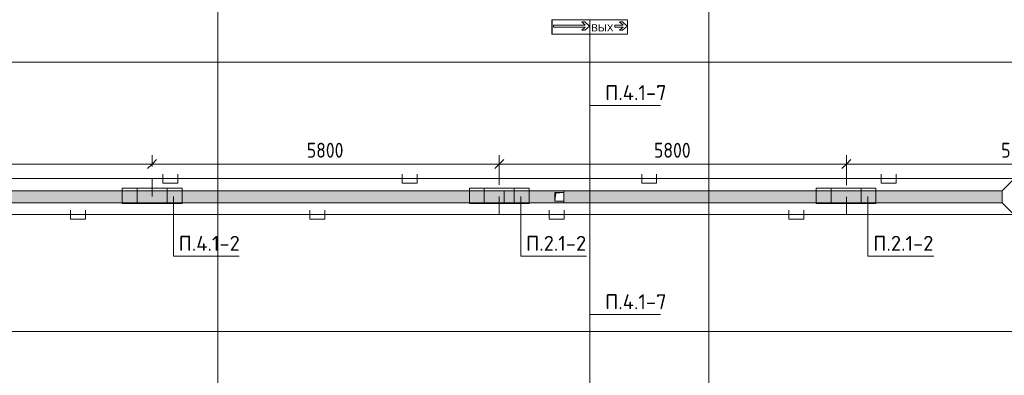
# Model space of a CAD drawing. Header units: millimetres. Extents: x -32229 to 170644, y -13689 to 125138.
# Tile 128 of 208: x 1824 to 18272, y 109819 to 115759. Entities that reach past the tile are written whole.
import ezdxf

# ---------------------------------------------------------------- set-up
doc = ezdxf.new("R2010")
doc.units = ezdxf.units.MM
doc.linetypes.add('ADSK_Линия сетки', pattern=[25, 20, -2.5, 0, -2.5])
for name, color, linetype, lineweight in [('A-ANNO-DIMS', 7, 'Continuous', 9), ('A-ANNO-DIMS-200', 7, 'Continuous', 9), ('A-ANNO-NOTE', 7, 'Continuous', 18), ('A-DETL-THIN', 7, 'Continuous', 9), ('A-FLOR', 7, 'Continuous', 18), ('G-ANNO-TEXT', 7, 'Continuous', 9), ('M-EQPM', 7, 'Continuous', 18), ('S-GRID', 7, 'Continuous', 9)]:
    doc.layers.add(name, color=color, linetype=linetype, lineweight=lineweight)
doc.layers.add('A-DETL', color=7, linetype='Continuous', lineweight=9, true_color=0x00a600)
doc.styles.add('Arial_1', font='arial.ttf', dxfattribs={"height": 120})
doc.styles.add('GOST Common_6', font='GOST_Common.ttf', dxfattribs={"width": 0.9, "height": 250})
doc.styles.add('ISOCPEUR', font='isocpeur.ttf', dxfattribs={"height": 250})
doc.dimstyles.new('ГОСТ_2_5_мм2', dxfattribs={"dimscale": 304.8, "dimtxt": 251.428749, "dimasz": 0.492126, "dimexe": 0.492126, "dimexo": 0.656168, "dimgap": 0.098425, "dimtad": 1, "dimdec": 0, "dimdsep": 46, "dimtxsty": 'GOST Common_6', "dimblk1": 'OBLIQUE', "dimblk2": 'OBLIQUE', "dimsah": 1, "dimcen": 0.09, "dimazin": 2, "dimtfac": 1, "dimtdec": 4, "dimtix": 1, "dimtmove": 0, "dimatfit": 3, "dimfxl": 1, "dimtvp": 1, "dimtolj": 1, "dimtzin": 0, "dimarcsym": 2})

# ---------------------------------------------------------------- blocks, each defined once
blk = doc.blocks.new('АР_Лоток - 200х100h_ЛВ1-7511693--01 ЭО')
at = {"layer": 'M-EQPM', "lineweight": 13, "true_color": 0xf3f3f3}
blk.add_hatch(color=7, dxfattribs=at).paths.add_polyline_path([(1634, -100), (7320, -100), (7320, 100), (0, 100), (0, -100)])
at = {"layer": 'M-EQPM', "color": 253, "lineweight": 13, "true_color": 0xaaaaaa}
for p, q in [((0, 100), (0, 75)), ((0, -75), (0, -100))]:
    blk.add_line(p, q, dxfattribs=at)
blk = doc.blocks.new('АР_Канал вертикальный прямоугольный - ВК-5403405--01 ЭО')
at = {"layer": 'M-EQPM', "lineweight": 13, "true_color": 0xe2e2e2}
blk.add_hatch(color=254, dxfattribs=at).paths.add_polyline_path([(-75, -75), (-60, 60), (75, 75), (-75, 75)])
at = {"layer": 'M-EQPM', "color": 253, "lineweight": 13, "true_color": 0xaaaaaa}
for p, q in [((75, 75), (-75, 75)), ((-75, 75), (-75, -75)), ((75, 75), (-75, 75)), ((-75, 75), (-75, -75)), ((-75, -75), (-75, 75)), ((-75, 75), (75, 75)), ((-75, -75), (-60, 60)), ((-75, -75), (-60, 60)), ((-60, 60), (75, 75)), ((-60, 60), (75, 75)), ((75, -75), (75, 75)), ((75, 75), (75, -75)), ((-75, -75), (75, -75)), ((75, -75), (-75, -75))]:
    blk.add_line(p, q, dxfattribs=at)
blk = doc.blocks.new('АР_Лоток - 200х100h_L_1000_с вертик_отводом_ЛВ3-V151--01 ЭО')
at = {"layer": 'M-EQPM', "lineweight": 13, "true_color": 0xf3f3f3}
blk.add_hatch(color=7, dxfattribs=at).paths.add_polyline_path([(850, -100), (1000, -100), (1000, -75), (850, -75), (850, 75), (1000, 75), (1000, 100), (0, 100), (0, -100)])
at = {"layer": 'M-EQPM', "color": 253, "lineweight": 13, "true_color": 0xaaaaaa}
for p, q in [((0, 100), (0, -100)), ((1000, 75), (1000, 100)), ((1000, -100), (1000, -75))]:
    blk.add_line(p, q, dxfattribs=at)
blk = doc.blocks.new('АР_Лоток - 200х100h_ЛВ1-V152--01 ЭО')
at = {"layer": 'M-EQPM', "lineweight": 13, "true_color": 0xf3f3f3}
blk.add_hatch(color=7, dxfattribs=at).paths.add_polyline_path([(0, -100), (22805, -100), (22805, 100), (0, 100), (0, -75)])
at = {"layer": 'M-EQPM', "color": 253, "lineweight": 13, "true_color": 0xaaaaaa}
blk.add_line((22805, -100), (22805, 100), dxfattribs=at)
blk = doc.blocks.new('Наметкина 10_РД_АР_П_rvt-1--01 ЭО')
at = {"layer": 'A-FLOR', "color": 253, "lineweight": 13, "true_color": 0xaaaaaa}
for p, q in [((-20965, 115050), (20385, 115050)), ((-20965, 115050), (20385, 115050)), ((18235, 112900), (20385, 115050)), ((-20815, 112900), (18235, 112900)), ((18235, 112900), (18235, 112700)), ((18235, 112700), (-20965, 112700)), ((20385, 110550), (18235, 112700)), ((-20965, 110550), (19235, 110550)), ((20385, 110550), (-20965, 110550))]:
    blk.add_line(p, q, dxfattribs=at)
at = {"layer": 'M-EQPM', "color": 253, "lineweight": 13, "true_color": 0xaaaaaa}
for name, p in [('АР_Лоток - 200х100h_ЛВ1-V152--01 ЭО', (-12890, 112800)), ('АР_Лоток - 200х100h_L_1000_с вертик_отводом_ЛВ3-V151--01 ЭО', (9915, 112800)), ('АР_Канал вертикальный прямоугольный - ВК-5403405--01 ЭО', (10840, 112800)), ('АР_Лоток - 200х100h_ЛВ1-7511693--01 ЭО', (10915, 112800))]:
    blk.add_blockref(name, p, dxfattribs=at)
blk = doc.blocks.new('DIMBLOCK134--01 ЭО')
at = {"layer": 'A-ANNO-DIMS-200'}
for p, q in [((-1764, 113003), (-1764, 113496)), ((4036, 113305), (4036, 113496)), ((-1764, 113346), (-1839, 113271)), ((-1764, 113346), (-1689, 113421)), ((-1764, 113346), (4036, 113346)), ((-1764, 113346), (-1764, 113003)), ((4036, 113346), (3961, 113271)), ((4036, 113346), (4111, 113421)), ((4036, 113346), (4036, 113305))]:
    blk.add_line(p, q, dxfattribs=at)
at = {"layer": 'A-ANNO-DIMS-200', "color": 0, "insert": (820, 113703), "char_height": 250, "width": 756.84, "attachment_point": 1, "line_spacing_factor": 1.022761, "style": 'GOST Common_6'}
blk.add_mtext('5800', dxfattribs=at)
blk = doc.blocks.new('_Oblique')
at = {"color": 0, "linetype": 'ByBlock', "lineweight": -2}
blk.add_line((-0.5, -0.5), (0.5, 0.5), dxfattribs=at)
blk = doc.blocks.new('DIMBLOCK135--01 ЭО')
at = {"layer": 'A-ANNO-DIMS-200'}
for p, q in [((4036, 113305), (4036, 113496)), ((9836, 113003), (9836, 113496)), ((4036, 113346), (3961, 113271)), ((4036, 113346), (4111, 113421)), ((4036, 113346), (9836, 113346)), ((4036, 113346), (4036, 113305)), ((9836, 113346), (9761, 113271)), ((9836, 113346), (9911, 113421)), ((9836, 113346), (9836, 113003))]:
    blk.add_line(p, q, dxfattribs=at)
at = {"layer": 'A-ANNO-DIMS-200', "color": 0, "insert": (6620, 113703), "char_height": 250, "width": 756.84, "attachment_point": 1, "line_spacing_factor": 1.022761, "style": 'GOST Common_6'}
blk.add_mtext('5800', dxfattribs=at)
blk = doc.blocks.new('DIMBLOCK136--01 ЭО')
at = {"layer": 'A-ANNO-DIMS-200'}
for p, q in [((9836, 113003), (9836, 113496)), ((15635, 112997), (15635, 113496)), ((9836, 113346), (9761, 113271)), ((9836, 113346), (9911, 113421)), ((9836, 113346), (15635, 113346)), ((9836, 113346), (9836, 113003)), ((15635, 113346), (15560, 113271)), ((15635, 113346), (15710, 113421)), ((15635, 113346), (15635, 112997))]:
    blk.add_line(p, q, dxfattribs=at)
at = {"layer": 'A-ANNO-DIMS-200', "color": 0, "insert": (12420, 113703), "char_height": 250, "width": 756.84, "attachment_point": 1, "line_spacing_factor": 1.022761, "style": 'GOST Common_6'}
blk.add_mtext('5800', dxfattribs=at)
blk = doc.blocks.new('DIMBLOCK137--01 ЭО')
at = {"layer": 'A-ANNO-DIMS-200'}
for p, q in [((15635, 112997), (15635, 113496)), ((21436, 113106), (21436, 113496)), ((15635, 113346), (15560, 113271)), ((15635, 113346), (15710, 113421)), ((15635, 113346), (21436, 113346)), ((15635, 113346), (15635, 112997)), ((21436, 113346), (21361, 113271)), ((21436, 113346), (21511, 113421)), ((21436, 113346), (21436, 113106))]:
    blk.add_line(p, q, dxfattribs=at)
at = {"layer": 'A-ANNO-DIMS-200', "color": 0, "insert": (18220, 113703), "char_height": 250, "width": 756.84, "attachment_point": 1, "line_spacing_factor": 1.022761, "style": 'GOST Common_6'}
blk.add_mtext('5800', dxfattribs=at)

msp = doc.modelspace()

# ---------------------------------------------------------------- linework, layer by layer
at = {"layer": 'A-ANNO-NOTE', "color": 1, "lineweight": 9, "true_color": 0xff0000}
for p, q in [((10716.2, 115757.3), (11348.4, 115757.3)), ((10716.2, 115517.3), (10716.2, 115757.3)), ((10716.6, 115517.3), (10716.6, 115757)), ((11347.8, 115757), (10716.6, 115757)), ((10742.4, 115634.7), (10742.4, 115669.3)), ((10742.4, 115669.3), (11272.6, 115669.3)), ((11272.6, 115634.7), (10742.4, 115634.7)), ((11272.6, 115669.3), (11213, 115720.8)), ((11213, 115720.8), (11262.8, 115720.8)), ((11213, 115583.2), (11272.6, 115634.7)), ((11262.8, 115720.8), (11341.3, 115652)), ((11341.3, 115652), (11262.8, 115583.2)), ((11347.6, 115758.2), (11979.8, 115758.2)), ((11347.6, 115518.2), (11347.6, 115758.2)), ((11347.8, 115757), (11347.8, 115517.3)), ((11348, 115518.2), (11348, 115757.8)), ((11979.2, 115757.8), (11348, 115757.8)), ((11348.4, 115757.3), (11348.4, 115517.3)), ((11764, 115635.6), (11764, 115670.1)), ((11764, 115670.1), (11904.1, 115670.1)), ((11904.1, 115635.6), (11764, 115635.6)), ((11904.1, 115670.1), (11844.5, 115721.7)), ((11844.5, 115721.7), (11894.2, 115721.7)), ((11844.5, 115584), (11904.1, 115635.6)), ((11894.2, 115721.7), (11972.7, 115652.9)), ((11972.7, 115652.9), (11894.2, 115584)), ((11979.2, 115757.8), (11979.2, 115518.2)), ((11979.8, 115758.2), (11979.8, 115518.2)), ((11348.4, 115517.3), (10716.2, 115517.3)), ((11347.8, 115517.3), (10716.6, 115517.3)), ((11262.8, 115583.2), (11213, 115583.2)), ((11979.8, 115518.2), (11347.6, 115518.2)), ((11979.2, 115518.2), (11348, 115518.2)), ((11894.2, 115584), (11844.5, 115584)), ((3535.5, 112942.1), (4535.5, 112942.1)), ((3535.5, 112689.4), (3535.5, 112942.1)), ((3785.5, 112689.4), (3785.5, 112942.1)), ((4285.5, 112942.1), (4285.5, 112689.4)), ((4535.5, 112942.1), (4535.5, 112689.4)), ((4535.5, 112689.4), (3535.5, 112689.4))]:
    msp.add_line(p, q, dxfattribs=at)
at = {"layer": 'A-ANNO-NOTE', "color": 5, "lineweight": 9, "true_color": 0x0000ff}
for p, q in [((9335.5, 112942.1), (10335.5, 112942.1)), ((9335.5, 112689.4), (9335.5, 112942.1)), ((9585.5, 112689.4), (9585.5, 112942.1)), ((10085.5, 112942.1), (10085.5, 112689.4)), ((10335.5, 112942.1), (10335.5, 112689.4)), ((15128.5, 112942.1), (16128.5, 112942.1)), ((15128.5, 112689.4), (15128.5, 112942.1)), ((15378.5, 112689.4), (15378.5, 112942.1)), ((15878.5, 112942.1), (15878.5, 112689.4)), ((16128.5, 112942.1), (16128.5, 112689.4)), ((10335.5, 112689.4), (9335.5, 112689.4)), ((16128.5, 112689.4), (15128.5, 112689.4))]:
    msp.add_line(p, q, dxfattribs=at)
at = {"layer": 'A-DETL', "color": 1, "true_color": 0xff0000}
for p, q in [((11347.8, 115520.2), (11347.8, 109090.2)), ((4214.4, 113179.7), (4214.4, 113029.7)), ((4464.4, 113029.7), (4464.4, 113179.7)), ((8214.4, 113179.7), (8214.4, 113029.7)), ((8464.4, 113029.7), (8464.4, 113179.7)), ((12214.4, 113179.7), (12214.4, 113029.7)), ((12464.4, 113029.7), (12464.4, 113179.7)), ((16214.4, 113179.7), (16214.4, 113029.7)), ((16464.4, 113029.7), (16464.4, 113179.7)), ((21890.3, 113104.7), (-20865.6, 113104.7)), ((4035.5, 112802.8), (4035.5, 113104.7)), ((4214.4, 113029.7), (4464.4, 113029.7)), ((8214.4, 113029.7), (8464.4, 113029.7)), ((12214.4, 113029.7), (12464.4, 113029.7)), ((16214.4, 113029.7), (16464.4, 113029.7))]:
    msp.add_line(p, q, dxfattribs=at)
at = {"layer": 'A-DETL', "color": 5, "true_color": 0x0000ff}
for p, q in [((9835.5, 112802.8), (9835.5, 112502.2)), ((15635.3, 112502.2), (15635.3, 112797.2)), ((2670.8, 112577.2), (2670.8, 112427.2)), ((2920.8, 112427.2), (2920.8, 112577.2)), ((6670.8, 112577.2), (6670.8, 112427.2)), ((6920.8, 112427.2), (6920.8, 112577.2)), ((10670.8, 112577.2), (10670.8, 112427.2)), ((10920.8, 112427.2), (10920.8, 112577.2)), ((14670.8, 112577.2), (14670.8, 112427.2)), ((14920.8, 112427.2), (14920.8, 112577.2)), ((22488.8, 112502.2), (-19164.5, 112502.2)), ((2670.8, 112427.2), (2920.8, 112427.2)), ((6670.8, 112427.2), (6920.8, 112427.2)), ((10670.8, 112427.2), (10920.8, 112427.2)), ((14670.8, 112427.2), (14920.8, 112427.2))]:
    msp.add_line(p, q, dxfattribs=at)
at = {"layer": 'A-DETL-THIN'}
for p, q in [((11347.8, 114325.3), (12528.6, 114325.3)), ((4390.8, 112807.8), (4390.8, 111807.8)), ((10194.6, 112807.8), (10194.6, 111807.8)), ((15994.4, 112807.8), (15994.4, 111807.8)), ((4390.8, 111807.8), (5490.8, 111807.8)), ((10194.6, 111807.8), (11294.6, 111807.8)), ((15994.4, 111807.8), (17094.4, 111807.8)), ((11347.8, 110832.6), (12528.6, 110832.6))]:
    msp.add_line(p, q, dxfattribs=at)
at = {"layer": 'S-GRID', "color": 253, "linetype": 'ADSK_Линия сетки', "true_color": 0xaaaaaa}
for p, q in [((5135.3, -12088.9), (5135.3, 125138.4)), ((13335.3, -12088.9), (13335.3, 125138.4))]:
    msp.add_line(p, q, dxfattribs=at)

# ---------------------------------------------------------------- block references
at = {"lineweight": 5}
msp.add_blockref('Наметкина 10_РД_АР_П_rvt-1--01 ЭО', (0, 0), dxfattribs=at)

# ---------------------------------------------------------------- texts
at = {"layer": 'A-ANNO-NOTE', "color": 1, "lineweight": 9, "true_color": 0xff0000, "insert": (11558.2, 115622.8), "char_height": 120, "width": 370, "attachment_point": 5, "line_spacing_factor": 0.936439, "style": 'Arial_1'}
msp.add_mtext('\\pt20.0004,39.9996,60,80.0004,99.9996,120,140.0004,159.9996,180,200.0004,219.9996,240,260.0004,279.9996,300,320.0004,339.9996,360,380.0004,399.9996,420,440.0004,459.9996,480,500.0004,519.9996,540,560.0004,579.9996,600,620.0004,639.9996;ВЫХ', dxfattribs=at)
at = {"layer": 'G-ANNO-TEXT', "char_height": 250, "attachment_point": 1, "line_spacing_factor": 1.139951, "style": 'ISOCPEUR'}
for s, insert, width in [('\\pt600,1200,1800,2400,3000,3600,4200,4800,5400,6000,6600,7200,7800,8400,9000,9600,10200,10800,11400,12000,12600,13200,13800,14400,15000,15600,16200,16800,17400,18000,18600,19200;П.4.1-7', (11602.8, 114665.6), 1042.32), ('\\pt600,1200,1800,2400,3000,3600,4200,4800,5400,6000,6600,7200,7800,8400,9000,9600,10200,10800,11400,12000,12600,13200,13800,14400,15000,15600,16200,16800,17400,18000,18600,19200;П.4.1-2', (4478.5, 112148.1), 1042.32), ('\\pt600,1200,1800,2400,3000,3600,4200,4800,5400,6000,6600,7200,7800,8400,9000,9600,10200,10800,11400,12000,12600,13200,13800,14400,15000,15600,16200,16800,17400,18000,18600,19200;П.2.1-2', (10282.3, 112148.1), 1016.06), ('\\pt600,1200,1800,2400,3000,3600,4200,4800,5400,6000,6600,7200,7800,8400,9000,9600,10200,10800,11400,12000,12600,13200,13800,14400,15000,15600,16200,16800,17400,18000,18600,19200;П.2.1-2', (16082.1, 112148.1), 1016.06), ('\\pt600,1200,1800,2400,3000,3600,4200,4800,5400,6000,6600,7200,7800,8400,9000,9600,10200,10800,11400,12000,12600,13200,13800,14400,15000,15600,16200,16800,17400,18000,18600,19200;П.4.1-7', (11602.8, 111173), 1042.32)]:
    msp.add_mtext(s, dxfattribs=dict(at, insert=insert, width=width))

# ---------------------------------------------------------------- dimensions: what is measured, and where the dimension line sits
at = {"layer": 'A-ANNO-DIMS'}
for base, p1, p2, override, picture, middle in [((4035.5, 113346), (-1764.5, 112802.8), (4035.5, 113104.7), {"dimpost": '<>', "dimfxl": 5807.850593}, 'DIMBLOCK134--01 ЭО', (1135.5, 113501)), ((9835.5, 113346), (4035.5, 113104.7), (9835.5, 112802.8), {"dimpost": '<>', "dimfxl": 5807.850593}, 'DIMBLOCK135--01 ЭО', (6935.5, 113501)), ((15635.3, 113346), (9835.5, 112802.8), (15635.3, 112797.2), {"dimpost": '<>', "dimfxl": 5799.777982}, 'DIMBLOCK136--01 ЭО', (12735.4, 113501)), ((21435.5, 113346), (15635.3, 112797.2), (21435.5, 112906.2), {"dimpost": '<>', "dimfxl": 5801.249291}, 'DIMBLOCK137--01 ЭО', (18535.4, 113501))]:
    dim = msp.add_linear_dim(base=base, p1=p1, p2=p2, dimstyle='ГОСТ_2_5_мм2', override=override, dxfattribs=at)
    dim.commit()
    dim.dimension.update_dxf_attribs({"geometry": picture, "text_midpoint": middle})

doc.saveas('drawing.dxf')
